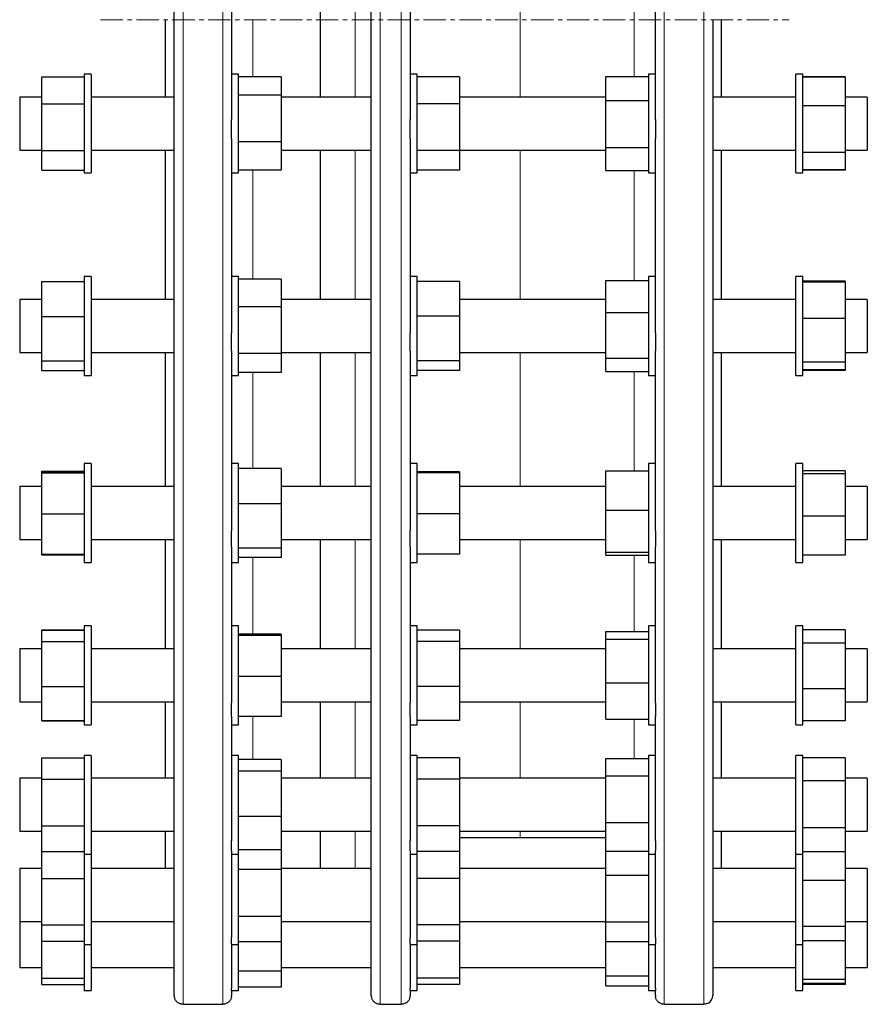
# Model space of a CAD drawing. Header units: millimetres. Extents: x 57 to 1880, y 65 to 1766.
# Tile 4 of 5: x 1400 to 1880, y 630 to 1187. Entities that reach past the tile are written whole.
import ezdxf

# ---------------------------------------------------------------- set-up
doc = ezdxf.new("R2010")
doc.units = ezdxf.units.MM
doc.linetypes.add('CENTERX2', pattern=[20.32, 12.7, -2.54, 2.54, -2.54])
doc.layers.add('FORMAT', color=7, linetype='Continuous')

msp = doc.modelspace()

# ---------------------------------------------------------------- linework, layer by layer
at = {"color": 7, "linetype": 'Continuous', "lineweight": 25}
for p, q in [((1487.6, 634.77), (1487.6, 1739.77)), ((1599.21, 1187.27), (1599.21, 1739.77)), ((1520.1, 1243.75), (1520.1, 1130.78)), ((1621.21, 1243.75), (1621.21, 1130.78)), ((1760.1, 1130.78), (1760.1, 1243.75)), ((1570.21, 1231.05), (1570.21, 1187.27)), ((1482.6, 1143.48), (1482.6, 1187.27)), ((1570.21, 1187.27), (1570.21, 1143.48)), ((1599.21, 634.77), (1599.21, 1187.27)), ((1792.6, 1187.27), (1792.6, 634.77)), ((1797.6, 1143.48), (1797.6, 1187.27)), ((1412.6, 1154.93), (1436.6, 1154.93)), ((1412.6, 1139.57), (1412.6, 1154.93)), ((1440.6, 1156.48), (1436.6, 1156.48)), ((1436.6, 1156.48), (1436.6, 1100.48)), ((1440.6, 1156.48), (1440.6, 1100.48)), ((1524.1, 1156.48), (1520.1, 1156.48)), ((1524.1, 1100.48), (1524.1, 1156.48)), ((1548.1, 1154.84), (1524.1, 1154.84)), ((1548.1, 1154.84), (1548.1, 1144.5)), ((1625.21, 1156.48), (1621.21, 1156.48)), ((1625.21, 1100.48), (1625.21, 1156.48)), ((1649.21, 1154.93), (1625.21, 1154.93)), ((1649.21, 1154.93), (1649.21, 1139.58)), ((1732.1, 1141.5), (1732.1, 1155.04)), ((1732.1, 1155.04), (1756.1, 1155.04)), ((1760.1, 1156.48), (1756.1, 1156.48)), ((1756.1, 1156.48), (1756.1, 1100.48)), ((1843.6, 1156.48), (1839.6, 1156.48)), ((1839.6, 1100.48), (1839.6, 1156.48)), ((1843.6, 1100.48), (1843.6, 1156.48)), ((1867.6, 1154.95), (1843.6, 1154.95)), ((1867.6, 1154.79), (1843.6, 1154.79)), ((1867.6, 1154.95), (1867.6, 1154.79)), ((1867.6, 1154.79), (1867.6, 1138.44)), ((1412.6, 1143.48), (1400.1, 1143.48)), ((1400.1, 1143.48), (1400.1, 1113.48)), ((1487.6, 1143.48), (1440.6, 1143.48)), ((1548.1, 1144.5), (1524.1, 1144.5)), ((1548.1, 1144.5), (1548.1, 1118.14)), ((1599.21, 1143.48), (1548.1, 1143.48)), ((1732.1, 1143.48), (1649.21, 1143.48)), ((1839.6, 1143.48), (1792.6, 1143.48)), ((1880.1, 1143.48), (1867.6, 1143.48)), ((1880.1, 1143.48), (1880.1, 1113.48)), ((1412.6, 1139.57), (1436.6, 1139.57)), ((1412.6, 1113.12), (1412.6, 1139.57)), ((1649.21, 1139.58), (1625.21, 1139.58)), ((1649.21, 1139.58), (1649.21, 1113.14)), ((1732.1, 1141.5), (1756.1, 1141.5)), ((1732.1, 1114.94), (1732.1, 1141.5)), ((1867.6, 1138.44), (1843.6, 1138.44)), ((1867.6, 1138.44), (1867.6, 1112.14)), ((1520.1, 1120.04), (1520.1, 1130.78)), ((1621.21, 1120.04), (1621.21, 1130.78)), ((1760.1, 1130.78), (1760.1, 1120.04)), ((1520.1, 1120.04), (1520.1, 1009.9)), ((1548.1, 1118.14), (1524.1, 1118.14)), ((1548.1, 1118.14), (1548.1, 1102.13)), ((1621.21, 1120.04), (1621.21, 1009.9)), ((1760.1, 1009.9), (1760.1, 1120.04)), ((1400.1, 1113.48), (1412.6, 1113.48)), ((1412.6, 1113.12), (1436.6, 1113.12)), ((1412.6, 1102.04), (1412.6, 1113.12)), ((1440.6, 1113.48), (1487.6, 1113.48)), ((1482.6, 1028.87), (1482.6, 1113.48)), ((1548.1, 1113.48), (1599.21, 1113.48)), ((1570.21, 1113.48), (1570.21, 1028.87)), ((1649.21, 1113.14), (1625.21, 1113.14)), ((1649.21, 1113.48), (1732.1, 1113.48)), ((1649.21, 1113.14), (1649.21, 1102.04)), ((1732.1, 1114.94), (1756.1, 1114.94)), ((1732.1, 1101.93), (1732.1, 1114.94)), ((1792.6, 1113.48), (1839.6, 1113.48)), ((1797.6, 1028.87), (1797.6, 1113.48)), ((1867.6, 1112.14), (1843.6, 1112.14)), ((1867.6, 1113.48), (1880.1, 1113.48)), ((1867.6, 1112.14), (1867.6, 1102.18)), ((1412.6, 1102.04), (1436.6, 1102.04)), ((1436.6, 1100.48), (1440.6, 1100.48)), ((1520.1, 1100.48), (1524.1, 1100.48)), ((1548.1, 1102.13), (1524.1, 1102.13)), ((1621.21, 1100.48), (1625.21, 1100.48)), ((1649.21, 1102.04), (1625.21, 1102.04)), ((1732.1, 1101.93), (1756.1, 1101.93)), ((1756.1, 1100.48), (1760.1, 1100.48)), ((1839.6, 1100.48), (1843.6, 1100.48)), ((1867.6, 1102.18), (1843.6, 1102.18)), ((1867.6, 1102.02), (1843.6, 1102.02)), ((1867.6, 1102.18), (1867.6, 1102.02)), ((1412.6, 1019.3), (1412.6, 1039.1)), ((1412.6, 1039.1), (1436.6, 1039.1)), ((1440.6, 1041.87), (1436.6, 1041.87)), ((1436.6, 1041.87), (1436.6, 985.87)), ((1440.6, 1041.87), (1440.6, 985.87)), ((1524.1, 1041.87), (1520.1, 1041.87)), ((1524.1, 1041.73), (1524.1, 1041.87)), ((1524.1, 985.87), (1524.1, 1041.73)), ((1548.1, 1040.29), (1524.1, 1040.29)), ((1548.1, 1040.29), (1548.1, 1024.77)), ((1625.21, 1041.87), (1621.21, 1041.87)), ((1625.21, 985.87), (1625.21, 1041.87)), ((1649.21, 1039.1), (1625.21, 1039.1)), ((1649.21, 1039.1), (1649.21, 1019.32)), ((1732.1, 1039.69), (1756.1, 1039.69)), ((1732.1, 1021.41), (1732.1, 1039.69)), ((1760.1, 1041.87), (1756.1, 1041.87)), ((1756.1, 1041.87), (1756.1, 985.87)), ((1843.6, 1041.87), (1839.6, 1041.87)), ((1839.6, 985.87), (1839.6, 1041.87)), ((1843.6, 985.87), (1843.6, 1041.87)), ((1867.6, 1039.16), (1843.6, 1039.16)), ((1867.6, 1038.69), (1843.6, 1038.69)), ((1867.6, 1039.16), (1867.6, 1038.69)), ((1867.6, 1038.69), (1867.6, 1018.1)), ((1412.6, 1028.87), (1400.1, 1028.87)), ((1400.1, 1028.87), (1400.1, 998.87)), ((1487.6, 1028.87), (1440.6, 1028.87)), ((1599.21, 1028.87), (1548.1, 1028.87)), ((1732.1, 1028.87), (1649.21, 1028.87)), ((1839.6, 1028.87), (1792.6, 1028.87)), ((1880.1, 1028.87), (1867.6, 1028.87)), ((1880.1, 1028.87), (1880.1, 998.87)), ((1548.1, 1024.77), (1524.1, 1024.77)), ((1548.1, 1024.77), (1548.1, 998.34)), ((1732.1, 995.59), (1732.1, 1021.41)), ((1732.1, 1021.41), (1756.1, 1021.41)), ((1412.6, 1019.3), (1436.6, 1019.3)), ((1412.6, 994.07), (1412.6, 1019.3)), ((1649.21, 1019.32), (1625.21, 1019.32)), ((1649.21, 1019.32), (1649.21, 994.08)), ((1867.6, 1018.1), (1843.6, 1018.1)), ((1867.6, 1018.1), (1867.6, 993.28)), ((1520.1, 999.69), (1520.1, 1009.9)), ((1621.21, 999.69), (1621.21, 1009.9)), ((1760.1, 1009.9), (1760.1, 999.69)), ((1400.1, 998.87), (1412.6, 998.87)), ((1440.6, 998.87), (1487.6, 998.87)), ((1482.6, 922.95), (1482.6, 998.87)), ((1520.1, 999.69), (1520.1, 897.91)), ((1548.1, 998.34), (1524.1, 998.34)), ((1548.1, 998.87), (1599.21, 998.87)), ((1548.1, 998.34), (1548.1, 987.45)), ((1570.21, 998.87), (1570.21, 922.95)), ((1621.21, 999.69), (1621.21, 897.91)), ((1649.21, 998.87), (1732.1, 998.87)), ((1760.1, 897.91), (1760.1, 999.69)), ((1792.6, 998.87), (1839.6, 998.87)), ((1797.6, 922.95), (1797.6, 998.87)), ((1867.6, 998.87), (1880.1, 998.87)), ((1412.6, 994.07), (1436.6, 994.07)), ((1412.6, 988.64), (1412.6, 994.07)), ((1649.21, 994.08), (1625.21, 994.08)), ((1649.21, 994.08), (1649.21, 988.63)), ((1732.1, 995.59), (1756.1, 995.59)), ((1732.1, 988.05), (1732.1, 995.59)), ((1867.6, 993.28), (1843.6, 993.28)), ((1867.6, 993.28), (1867.6, 989.05)), ((1412.6, 988.64), (1436.6, 988.64)), ((1548.1, 987.45), (1524.1, 987.45)), ((1649.21, 988.63), (1625.21, 988.63)), ((1732.1, 988.05), (1756.1, 988.05)), ((1867.6, 989.05), (1843.6, 989.05)), ((1867.6, 988.57), (1843.6, 988.57)), ((1867.6, 989.05), (1867.6, 988.57)), ((1436.6, 985.87), (1440.6, 985.87)), ((1520.1, 985.87), (1524.1, 985.87)), ((1621.21, 985.87), (1625.21, 985.87)), ((1756.1, 985.87), (1760.1, 985.87)), ((1839.6, 985.87), (1843.6, 985.87)), ((1412.6, 931.66), (1436.6, 931.66)), ((1412.6, 931.19), (1412.6, 931.66)), ((1412.6, 931.19), (1436.6, 931.19)), ((1412.6, 930.7), (1412.6, 931.19)), ((1440.6, 935.95), (1436.6, 935.95)), ((1436.6, 935.95), (1436.6, 879.95)), ((1440.6, 935.95), (1440.6, 879.95)), ((1524.1, 935.95), (1520.1, 935.95)), ((1524.1, 934.48), (1524.1, 935.95)), ((1524.1, 879.95), (1524.1, 934.48)), ((1548.1, 933.12), (1524.1, 933.12)), ((1548.1, 933.12), (1548.1, 913.19)), ((1625.21, 935.95), (1621.21, 935.95)), ((1625.21, 879.95), (1625.21, 935.95)), ((1649.21, 931.18), (1625.21, 931.18)), ((1649.21, 931.18), (1649.21, 930.71)), ((1732.1, 931.74), (1756.1, 931.74)), ((1732.1, 909.63), (1732.1, 931.74)), ((1760.1, 935.95), (1756.1, 935.95)), ((1756.1, 935.95), (1756.1, 879.95)), ((1843.6, 935.95), (1839.6, 935.95)), ((1839.6, 879.95), (1839.6, 935.95)), ((1843.6, 879.95), (1843.6, 935.95)), ((1867.6, 931.76), (1843.6, 931.76)), ((1867.6, 931.76), (1867.6, 930.05)), ((1412.6, 907.46), (1412.6, 930.7)), ((1412.6, 930.7), (1436.6, 930.7)), ((1649.21, 930.71), (1625.21, 930.71)), ((1649.21, 930.71), (1649.21, 907.48)), ((1867.6, 930.05), (1843.6, 930.05)), ((1867.6, 930.05), (1867.6, 906.24)), ((1412.6, 922.95), (1400.1, 922.95)), ((1400.1, 922.95), (1400.1, 892.95)), ((1487.6, 922.95), (1440.6, 922.95)), ((1599.21, 922.95), (1548.1, 922.95)), ((1732.1, 922.95), (1649.21, 922.95)), ((1839.6, 922.95), (1792.6, 922.95)), ((1880.1, 922.95), (1867.6, 922.95)), ((1880.1, 922.95), (1880.1, 892.95)), ((1548.1, 913.19), (1524.1, 913.19)), ((1548.1, 913.19), (1548.1, 888.02)), ((1732.1, 909.63), (1756.1, 909.63)), ((1732.1, 885.84), (1732.1, 909.63)), ((1412.6, 884.71), (1412.6, 907.46)), ((1412.6, 907.46), (1436.6, 907.46)), ((1649.21, 907.48), (1625.21, 907.48)), ((1649.21, 907.48), (1649.21, 884.72)), ((1867.6, 906.24), (1843.6, 906.24)), ((1867.6, 906.24), (1867.6, 884.14)), ((1520.1, 888.76), (1520.1, 897.91)), ((1621.21, 888.76), (1621.21, 897.91)), ((1760.1, 897.91), (1760.1, 888.76)), ((1400.1, 892.95), (1412.6, 892.95)), ((1440.6, 892.95), (1487.6, 892.95)), ((1482.6, 831.03), (1482.6, 892.95)), ((1548.1, 892.95), (1599.21, 892.95)), ((1570.21, 892.95), (1570.21, 831.03)), ((1649.21, 892.95), (1732.1, 892.95)), ((1792.6, 892.95), (1839.6, 892.95)), ((1797.6, 831.03), (1797.6, 892.95)), ((1867.6, 892.95), (1880.1, 892.95)), ((1520.1, 888.76), (1520.1, 800.43)), ((1548.1, 888.02), (1524.1, 888.02)), ((1548.1, 888.02), (1548.1, 882.78)), ((1621.21, 888.76), (1621.21, 800.43)), ((1760.1, 800.43), (1760.1, 888.76)), ((1412.6, 884.71), (1436.6, 884.71)), ((1412.6, 884.24), (1412.6, 884.71)), ((1412.6, 884.24), (1436.6, 884.24)), ((1548.1, 882.78), (1524.1, 882.78)), ((1649.21, 884.72), (1625.21, 884.72)), ((1732.1, 885.84), (1756.1, 885.84)), ((1732.1, 884.15), (1732.1, 885.84)), ((1732.1, 884.15), (1756.1, 884.15)), ((1867.6, 884.14), (1843.6, 884.14)), ((1436.6, 879.95), (1440.6, 879.95)), ((1520.1, 879.95), (1524.1, 879.95)), ((1621.21, 879.95), (1625.21, 879.95)), ((1756.1, 879.95), (1760.1, 879.95)), ((1839.6, 879.95), (1843.6, 879.95)), ((1412.6, 841.55), (1412.6, 841.81)), ((1412.6, 841.81), (1436.6, 841.81)), ((1440.6, 844.03), (1436.6, 844.03)), ((1436.6, 844.03), (1436.6, 788.03)), ((1440.6, 844.03), (1440.6, 788.03)), ((1524.1, 844.03), (1520.1, 844.03)), ((1524.1, 839.91), (1524.1, 844.03)), ((1625.21, 844.03), (1621.21, 844.03)), ((1625.21, 788.03), (1625.21, 844.03)), ((1760.1, 844.03), (1756.1, 844.03)), ((1756.1, 844.03), (1756.1, 788.03)), ((1843.6, 844.03), (1839.6, 844.03)), ((1839.6, 788.03), (1839.6, 844.03)), ((1843.6, 788.03), (1843.6, 844.03)), ((1867.6, 841.86), (1843.6, 841.86)), ((1867.6, 841.86), (1867.6, 834.3)), ((1412.6, 841.55), (1436.6, 841.55)), ((1412.6, 835.17), (1412.6, 841.55)), ((1524.1, 788.03), (1524.1, 839.91)), ((1548.1, 839.37), (1524.1, 839.37)), ((1548.1, 838.68), (1524.1, 838.68)), ((1548.1, 839.37), (1548.1, 838.68)), ((1548.1, 838.68), (1548.1, 815.35)), ((1649.21, 841.55), (1625.21, 841.55)), ((1649.21, 841.55), (1649.21, 835.18)), ((1732.1, 840.86), (1756.1, 840.86)), ((1732.1, 836.61), (1732.1, 840.86)), ((1732.1, 836.61), (1756.1, 836.61)), ((1732.1, 811.78), (1732.1, 836.61)), ((1412.6, 831.03), (1400.1, 831.03)), ((1400.1, 831.03), (1400.1, 801.03)), ((1412.6, 835.17), (1436.6, 835.17)), ((1412.6, 809.65), (1412.6, 835.17)), ((1487.6, 831.03), (1440.6, 831.03)), ((1599.18, 831.03), (1548.1, 831.03)), ((1649.21, 835.18), (1625.21, 835.18)), ((1649.21, 835.18), (1649.21, 809.66)), ((1732.1, 831.03), (1649.21, 831.03)), ((1839.6, 831.03), (1792.6, 831.03)), ((1867.6, 834.3), (1843.6, 834.3)), ((1867.6, 834.3), (1867.6, 808.47)), ((1880.1, 831.03), (1867.6, 831.03)), ((1880.1, 831.03), (1880.1, 801.03)), ((1548.1, 815.35), (1524.1, 815.35)), ((1548.1, 815.35), (1548.1, 792.7)), ((1412.6, 809.65), (1436.6, 809.65)), ((1412.6, 790.52), (1412.6, 809.65)), ((1649.21, 809.66), (1625.21, 809.66)), ((1649.21, 809.66), (1649.21, 790.52)), ((1732.1, 791.2), (1732.1, 811.78)), ((1732.1, 811.78), (1756.1, 811.78)), ((1867.6, 808.47), (1843.6, 808.47)), ((1867.6, 808.47), (1867.6, 790.2)), ((1400.1, 801.03), (1412.6, 801.03)), ((1440.6, 801.03), (1487.6, 801.03)), ((1482.6, 757.74), (1482.6, 801.03)), ((1520.1, 792.79), (1520.1, 800.43)), ((1548.1, 801.03), (1599.21, 801.03)), ((1570.21, 801.03), (1570.21, 757.74)), ((1621.21, 792.79), (1621.21, 800.43)), ((1649.21, 801.03), (1732.1, 801.03)), ((1760.1, 800.43), (1760.1, 792.79)), ((1792.6, 801.03), (1839.6, 801.03)), ((1797.6, 757.74), (1797.6, 801.03)), ((1867.6, 801.03), (1880.1, 801.03)), ((1520.1, 792.79), (1520.1, 722.35)), ((1548.1, 792.7), (1524.1, 792.7)), ((1621.21, 792.79), (1621.21, 722.35)), ((1760.1, 722.35), (1760.1, 792.79)), ((1412.6, 790.52), (1436.6, 790.52)), ((1412.6, 790.25), (1412.6, 790.52)), ((1412.6, 790.25), (1436.6, 790.25)), ((1436.6, 788.03), (1440.6, 788.03)), ((1520.1, 788.03), (1524.1, 788.03)), ((1621.21, 788.03), (1625.21, 788.03)), ((1649.21, 790.52), (1625.21, 790.52)), ((1732.1, 791.2), (1756.1, 791.2)), ((1756.1, 788.03), (1760.1, 788.03)), ((1839.6, 788.03), (1843.6, 788.03)), ((1867.6, 790.2), (1843.6, 790.2)), ((1440.6, 770.74), (1436.6, 770.74)), ((1436.6, 770.74), (1436.6, 714.74)), ((1440.6, 770.74), (1440.6, 714.74)), ((1524.1, 770.74), (1520.1, 770.74)), ((1524.1, 762.76), (1524.1, 770.74)), ((1625.21, 770.74), (1621.21, 770.74)), ((1625.21, 714.74), (1625.21, 770.74)), ((1760.1, 770.74), (1756.1, 770.74)), ((1756.1, 770.74), (1756.1, 714.74)), ((1843.6, 770.74), (1839.6, 770.74)), ((1839.6, 714.74), (1839.6, 770.74)), ((1843.6, 714.74), (1843.6, 770.74)), ((1412.6, 769.25), (1412.6, 769.29)), ((1412.6, 769.29), (1436.6, 769.29)), ((1412.6, 769.25), (1436.6, 769.25)), ((1412.6, 757.29), (1412.6, 769.25)), ((1548.1, 768.31), (1524.1, 768.31)), ((1548.1, 768.31), (1548.1, 761.73)), ((1649.21, 769.25), (1625.21, 769.25)), ((1649.21, 769.25), (1649.21, 757.3)), ((1732.1, 769.04), (1756.1, 769.04)), ((1732.1, 759.06), (1732.1, 769.04)), ((1867.6, 769.29), (1843.6, 769.29)), ((1867.6, 769.29), (1867.6, 756.25)), ((1524.1, 714.74), (1524.1, 762.76)), ((1548.1, 761.73), (1524.1, 761.73)), ((1548.1, 761.73), (1548.1, 736.16)), ((1732.1, 732.75), (1732.1, 759.06)), ((1732.1, 759.06), (1756.1, 759.06)), ((1412.6, 757.74), (1400.1, 757.74)), ((1400.1, 757.74), (1400.1, 727.74)), ((1412.6, 757.29), (1436.6, 757.29)), ((1412.6, 730.78), (1412.6, 757.29)), ((1487.6, 757.74), (1440.6, 757.74)), ((1598.78, 757.74), (1548.1, 757.74)), ((1649.21, 757.3), (1625.21, 757.3)), ((1732.1, 757.74), (1649.21, 757.74)), ((1649.21, 757.3), (1649.21, 730.79)), ((1839.6, 757.74), (1792.6, 757.74)), ((1867.6, 756.25), (1843.6, 756.25)), ((1880.1, 757.74), (1867.6, 757.74)), ((1867.6, 756.25), (1867.6, 729.7)), ((1880.1, 757.74), (1880.1, 727.74)), ((1548.1, 736.16), (1524.1, 736.16)), ((1548.1, 736.16), (1548.1, 717.16)), ((1412.6, 730.78), (1436.6, 730.78)), ((1412.6, 716.22), (1412.6, 730.78)), ((1649.21, 730.79), (1625.21, 730.79)), ((1649.21, 730.79), (1649.21, 716.22)), ((1732.1, 732.75), (1756.1, 732.75)), ((1732.1, 716.43), (1732.1, 732.75)), ((1400.1, 727.74), (1412.6, 727.74)), ((1440.6, 727.74), (1487.6, 727.74)), ((1482.6, 706.73), (1482.6, 727.74)), ((1548.1, 727.74), (1599.21, 727.74)), ((1570.21, 727.74), (1570.21, 706.73)), ((1649.21, 727.74), (1732.1, 727.74)), ((1792.6, 727.74), (1839.6, 727.74)), ((1797.6, 706.73), (1797.6, 727.74)), ((1867.6, 729.7), (1843.6, 729.7)), ((1867.6, 729.7), (1867.6, 716.18)), ((1867.6, 727.74), (1880.1, 727.74)), ((1520.1, 716.6), (1520.1, 722.35)), ((1621.21, 716.6), (1621.21, 722.35)), ((1649.21, 724.27), (1683.6, 724.27)), ((1683.6, 724.27), (1732.1, 724.27)), ((1760.1, 722.35), (1760.1, 716.6)), ((1412.6, 716.22), (1436.6, 716.22)), ((1412.6, 700.97), (1412.6, 716.22)), ((1436.6, 714.74), (1440.6, 714.74)), ((1436.6, 714.74), (1436.6, 663.73)), ((1440.6, 714.74), (1440.6, 663.73)), ((1520.1, 716.6), (1520.1, 667.58)), ((1520.1, 714.74), (1524.1, 714.74)), ((1548.1, 717.16), (1524.1, 717.16)), ((1524.1, 706.89), (1524.1, 714.74)), ((1548.1, 717.16), (1548.1, 706.11)), ((1621.21, 716.6), (1621.21, 667.58)), ((1621.21, 714.74), (1625.21, 714.74)), ((1649.21, 716.22), (1625.21, 716.22)), ((1625.21, 663.73), (1625.21, 714.74)), ((1649.21, 716.22), (1649.21, 700.99)), ((1732.1, 716.43), (1756.1, 716.43)), ((1732.1, 702.98), (1732.1, 716.43)), ((1756.1, 714.74), (1760.1, 714.74)), ((1756.1, 714.74), (1756.1, 663.73)), ((1760.1, 667.58), (1760.1, 716.6)), ((1839.6, 714.74), (1843.6, 714.74)), ((1839.6, 663.73), (1839.6, 714.74)), ((1867.6, 716.18), (1843.6, 716.18)), ((1843.6, 663.73), (1843.6, 714.74)), ((1867.6, 716.18), (1867.6, 699.82)), ((1412.6, 706.73), (1400.1, 706.73)), ((1400.1, 706.73), (1400.1, 676.73)), ((1487.6, 706.73), (1440.6, 706.73)), ((1524.1, 663.73), (1524.1, 706.89)), ((1548.1, 706.11), (1524.1, 706.11)), ((1598.21, 706.73), (1548.1, 706.73)), ((1548.1, 706.11), (1548.1, 679.59)), ((1732.1, 706.73), (1649.21, 706.73)), ((1732.1, 702.98), (1756.1, 702.98)), ((1732.1, 676.52), (1732.1, 702.98)), ((1839.6, 706.73), (1792.6, 706.73)), ((1880.1, 706.73), (1867.6, 706.73)), ((1880.1, 706.73), (1880.1, 676.73)), ((1412.6, 700.97), (1436.6, 700.97)), ((1412.6, 674.79), (1412.6, 700.97)), ((1649.21, 700.99), (1625.21, 700.99)), ((1649.21, 700.99), (1649.21, 674.8)), ((1867.6, 699.82), (1843.6, 699.82)), ((1867.6, 699.82), (1867.6, 673.87)), ((1400.1, 676.73), (1412.6, 676.73)), ((1400.1, 676.73), (1400.1, 650.57)), ((1412.6, 674.79), (1436.6, 674.79)), ((1412.6, 665.54), (1412.6, 674.79)), ((1440.6, 676.73), (1487.6, 676.73)), ((1548.1, 679.59), (1524.1, 679.59)), ((1548.1, 679.59), (1548.1, 665.2)), ((1548.1, 676.73), (1599.21, 676.73)), ((1599.21, 676.65), (1599.21, 676.73)), ((1649.21, 674.8), (1625.21, 674.8)), ((1649.21, 676.73), (1732.1, 676.73)), ((1649.21, 674.8), (1649.21, 665.54)), ((1732.1, 676.52), (1756.1, 676.52)), ((1732.1, 665.27), (1732.1, 676.52)), ((1792.6, 676.73), (1839.6, 676.73)), ((1867.6, 676.73), (1880.1, 676.73)), ((1880.1, 676.73), (1880.1, 650.57)), ((1867.6, 673.87), (1843.6, 673.87)), ((1867.6, 673.87), (1867.6, 665.77)), ((1412.6, 665.54), (1436.6, 665.54)), ((1412.6, 644.5), (1412.6, 665.54)), ((1436.6, 663.73), (1440.6, 663.73)), ((1436.6, 663.73), (1436.6, 637.57)), ((1440.6, 663.73), (1440.6, 637.57)), ((1520.1, 664.01), (1520.1, 667.58)), ((1520.1, 664.01), (1520.1, 638.87)), ((1520.1, 663.73), (1524.1, 663.73)), ((1548.1, 665.2), (1524.1, 665.2)), ((1524.1, 637.57), (1524.1, 663.73)), ((1548.1, 665.2), (1548.1, 648.48)), ((1621.21, 664.01), (1621.21, 667.58)), ((1621.21, 664.01), (1621.21, 638.87)), ((1621.21, 663.73), (1625.21, 663.73)), ((1649.21, 665.54), (1625.21, 665.54)), ((1625.21, 637.57), (1625.21, 663.73)), ((1649.21, 665.54), (1649.21, 644.51)), ((1732.1, 665.27), (1756.1, 665.27)), ((1732.1, 645.89), (1732.1, 665.27)), ((1756.1, 663.73), (1760.1, 663.73)), ((1756.1, 663.73), (1756.1, 637.57)), ((1760.1, 667.58), (1760.1, 664.01)), ((1760.1, 638.87), (1760.1, 664.01)), ((1839.6, 663.73), (1843.6, 663.73)), ((1839.6, 637.57), (1839.6, 663.73)), ((1867.6, 665.77), (1843.6, 665.77)), ((1843.6, 637.57), (1843.6, 663.73)), ((1867.6, 665.77), (1867.6, 643.78)), ((1400.1, 650.57), (1412.6, 650.57)), ((1440.6, 650.57), (1487.6, 650.57)), ((1548.1, 648.48), (1524.1, 648.48)), ((1548.1, 650.57), (1599.21, 650.57)), ((1548.1, 648.48), (1548.1, 639.42)), ((1649.21, 650.57), (1732.1, 650.57)), ((1792.6, 650.57), (1839.6, 650.57)), ((1867.6, 650.57), (1880.1, 650.57)), ((1412.6, 644.5), (1436.6, 644.5)), ((1412.6, 641.03), (1412.6, 644.5)), ((1649.21, 644.51), (1625.21, 644.51)), ((1649.21, 644.51), (1649.21, 641.02)), ((1732.1, 645.89), (1756.1, 645.89)), ((1732.1, 640.28), (1732.1, 645.89)), ((1867.6, 643.78), (1843.6, 643.78)), ((1867.6, 641.52), (1843.6, 641.52)), ((1867.6, 643.78), (1867.6, 641.52)), ((1867.6, 641.52), (1867.6, 640.95)), ((1412.6, 641.03), (1436.6, 641.03)), ((1436.6, 637.57), (1440.6, 637.57)), ((1520.1, 637.57), (1520.1, 638.87)), ((1520.1, 637.57), (1524.1, 637.57)), ((1520.1, 637.57), (1520.1, 634.77)), ((1548.1, 639.42), (1524.1, 639.42)), ((1621.21, 637.57), (1621.21, 638.87)), ((1621.21, 637.57), (1625.21, 637.57)), ((1621.21, 637.57), (1621.21, 634.77)), ((1649.21, 641.02), (1625.21, 641.02)), ((1732.1, 640.28), (1756.1, 640.28)), ((1756.1, 637.57), (1760.1, 637.57)), ((1760.1, 638.87), (1760.1, 637.57)), ((1760.1, 634.77), (1760.1, 637.57)), ((1839.6, 637.57), (1843.6, 637.57)), ((1867.6, 640.95), (1843.6, 640.95)), ((1790.1, 630.44), (1790.1, 630.45)), ((1492.6, 629.78), (1515.1, 629.78)), ((1604.21, 629.78), (1616.21, 629.78)), ((1765.1, 629.78), (1787.6, 629.78))]:
    msp.add_line(p, q, dxfattribs=at)
at = {"color": 8, "linetype": 'Continuous', "lineweight": 18}
for p, q in [((1492.6, 1744.75), (1492.6, 629.78)), ((1515.1, 629.78), (1515.1, 1744.75)), ((1604.21, 1744.75), (1604.21, 629.78)), ((1616.21, 629.78), (1616.21, 1744.75)), ((1765.1, 1744.75), (1765.1, 629.78)), ((1787.6, 629.78), (1787.6, 1744.75)), ((1590.08, 1187.27), (1590.08, 1231.05)), ((1683.6, 1231.05), (1683.6, 1143.48)), ((1748.1, 1155.04), (1748.1, 1220.09)), ((1532.1, 1187.27), (1532.1, 1154.84)), ((1590.08, 1143.48), (1590.08, 1187.27)), ((1590.08, 1028.87), (1590.08, 1113.48)), ((1683.6, 1113.48), (1683.6, 1028.87)), ((1532.1, 1102.13), (1532.1, 1040.29)), ((1748.1, 1039.69), (1748.1, 1101.93)), ((1590.08, 922.95), (1590.08, 998.87)), ((1683.6, 998.87), (1683.6, 922.95)), ((1532.1, 987.45), (1532.1, 933.12)), ((1748.1, 931.74), (1748.1, 988.05)), ((1590.08, 831.03), (1590.08, 892.95)), ((1683.6, 892.95), (1683.6, 831.03)), ((1532.1, 882.78), (1532.1, 839.37)), ((1748.1, 840.86), (1748.1, 884.15)), ((1590.08, 757.74), (1590.08, 801.03)), ((1683.6, 801.03), (1683.6, 757.74)), ((1532.1, 792.7), (1532.1, 768.31)), ((1748.1, 769.04), (1748.1, 791.2)), ((1590.08, 706.73), (1590.08, 727.74)), ((1683.6, 727.74), (1683.6, 724.27))]:
    msp.add_line(p, q, dxfattribs=at)
at = {"color": 7, "linetype": 'Continuous', "lineweight": 25}
for centre, start, end in [((1492.6, 634.77), 180, 191.5934), ((1515.1, 634.77), 348.4659, 0), ((1604.21, 634.77), 180, 191.5934), ((1616.21, 634.77), 348.4659, 360), ((1765.1, 634.77), 180, 191.5934), ((1787.6, 634.77), 300, 0)]:
    msp.add_arc(centre, 5, start, end, dxfattribs=at)
for points, knots in [([(1599.21, 757.11), (1599.21, 757.15), (1599.2, 757.29), (1599.16, 757.48), (1599.05, 757.64), (1598.92, 757.73), (1598.82, 757.73), (1598.78, 757.73)], [0, 0, 0, 0, 0.093606, 0.34348, 0.593404, 0.850348, 1, 1, 1, 1]), ([(1599.21, 704.78), (1599.21, 704.85), (1599.2, 705.09), (1599.16, 705.47), (1599.05, 705.88), (1598.89, 706.21), (1598.71, 706.46), (1598.52, 706.63), (1598.34, 706.72), (1598.24, 706.72), (1598.21, 706.72)], [0, 0, 0, 0, 0.052589, 0.192972, 0.333383, 0.477737, 0.622108, 0.766338, 0.910568, 1, 1, 1, 1]), ([(1492.6, 629.78), (1492.26, 629.78), (1491.93, 629.81), (1491.44, 629.91), (1491.28, 629.95), (1490.97, 630.05), (1490.81, 630.11), (1490.38, 630.29), (1490.1, 630.43), (1489.61, 630.76), (1489.38, 630.94), (1488.98, 631.32), (1488.79, 631.52), (1488.47, 631.94), (1488.33, 632.16), (1487.97, 632.82), (1487.8, 633.29), (1487.7, 633.77)], [0, 0, 0, 0, 0.125, 0.125, 0.1875, 0.1875, 0.25, 0.25, 0.375, 0.375, 0.5, 0.5, 0.625, 0.625, 0.75, 0.75, 1, 1, 1, 1]), ([(1520, 633.77), (1519.9, 633.29), (1519.74, 632.83), (1519.38, 632.16), (1519.23, 631.94), (1518.91, 631.52), (1518.73, 631.32), (1518.33, 630.94), (1518.1, 630.76), (1517.6, 630.43), (1517.33, 630.29), (1516.75, 630.05), (1516.44, 629.95), (1515.79, 629.82), (1515.44, 629.78), (1515.1, 629.78)], [0, 0, 0, 0, 0.25, 0.25, 0.375, 0.375, 0.5, 0.5, 0.625, 0.625, 0.75, 0.75, 0.875, 0.875, 1, 1, 1, 1]), ([(1604.21, 629.78), (1603.87, 629.78), (1603.53, 629.81), (1603.05, 629.91), (1602.88, 629.95), (1602.57, 630.05), (1602.42, 630.11), (1601.99, 630.29), (1601.71, 630.43), (1601.21, 630.76), (1600.99, 630.94), (1600.58, 631.32), (1600.4, 631.52), (1600.08, 631.94), (1599.94, 632.16), (1599.58, 632.82), (1599.41, 633.29), (1599.31, 633.77)], [0, 0, 0, 0, 0.125, 0.125, 0.1875, 0.1875, 0.25, 0.25, 0.375, 0.375, 0.5, 0.5, 0.625, 0.625, 0.75, 0.75, 1, 1, 1, 1]), ([(1621.11, 633.77), (1621.01, 633.29), (1620.85, 632.83), (1620.48, 632.16), (1620.34, 631.94), (1620.02, 631.52), (1619.84, 631.32), (1619.43, 630.94), (1619.2, 630.76), (1618.71, 630.43), (1618.44, 630.29), (1617.85, 630.05), (1617.54, 629.95), (1616.89, 629.82), (1616.55, 629.78), (1616.21, 629.78)], [0, 0, 0, 0, 0.25, 0.25, 0.375, 0.375, 0.5, 0.5, 0.625, 0.625, 0.75, 0.75, 0.875, 0.875, 1, 1, 1, 1]), ([(1765.1, 629.78), (1764.76, 629.78), (1764.43, 629.81), (1763.94, 629.91), (1763.78, 629.95), (1763.47, 630.05), (1763.31, 630.11), (1762.88, 630.29), (1762.6, 630.43), (1762.11, 630.76), (1761.88, 630.94), (1761.48, 631.32), (1761.29, 631.52), (1760.97, 631.94), (1760.83, 632.16), (1760.47, 632.82), (1760.3, 633.29), (1760.2, 633.77)], [0, 0, 0, 0, 0.125, 0.125, 0.1875, 0.1875, 0.25, 0.25, 0.375, 0.375, 0.5, 0.5, 0.625, 0.625, 0.75, 0.75, 1, 1, 1, 1]), ([(1790.1, 630.45), (1789.75, 630.24), (1789.36, 630.08), (1788.5, 629.84), (1788.06, 629.78), (1787.6, 629.78)], [0, 0, 0, 0, 0.5, 0.5, 1, 1, 1, 1])]:
    msp.add_open_spline(points, degree=3, knots=knots, dxfattribs=at)
at = {"layer": 'FORMAT', "linetype": 'CENTERX2', "lineweight": 18}
msp.add_line((1445.89, 1187.27), (1835.57, 1187.27), dxfattribs=at)

doc.saveas('drawing.dxf')
